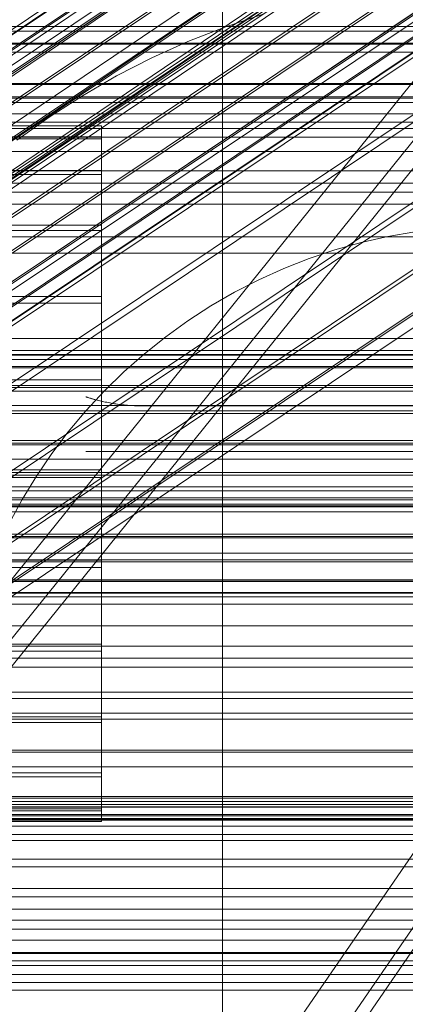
# Model space of a CAD drawing. Header units: millimetres. Extents: x -2233 to 61924, y -68080 to 6847.
# Tile 139 of 256: x 305 to 333, y -34791 to -34719. Entities that reach past the tile are written whole.
import ezdxf

# ---------------------------------------------------------------- set-up
doc = ezdxf.new("R2010")
doc.units = ezdxf.units.MM
for name, color, linetype, lineweight in [('COTAS_O', 1, 'Continuous', 0), ('COTAS_P', 1, 'Continuous', 0), ('frontal_briquetadora', 7, 'Continuous', 0), ('frontal_C01', 7, 'Continuous', 0), ('frontal_C02', 7, 'Continuous', 0), ('frontal_C03', 7, 'Continuous', 0), ('frontal_C05', 7, 'Continuous', 0), ('frontal_mezcladora', 7, 'Continuous', 0), ('frontal_tolva-C01', 7, 'Continuous', 0)]:
    doc.layers.add(name, color=color, linetype=linetype, lineweight=lineweight)
doc.dimstyles.new('R19_100', dxfattribs={"dimtxt": 250, "dimasz": 150, "dimexe": 150, "dimexo": 80, "dimgap": 100, "dimtad": 1, "dimtih": 1, "dimtoh": 1, "dimdsep": 46, "dimcen": 0.09, "dimadec": 0, "dimazin": 0, "dimtfac": 1, "dimtdec": 4, "dimtofl": 0, "dimtmove": 0, "dimatfit": 3, "dimfxl": 1, "dimtolj": 1, "dimtzin": 0, "dimarcsym": 0})

# ---------------------------------------------------------------- blocks, each defined once
blk = doc.blocks.new('DIM_R27_48')
at = {"layer": 'COTAS_P'}
for p, q in [((-1750, -34600), (-1600, -34555)), ((2600, -34600), (2450, -34555)), ((-1750, -35500), (-1750, -34600)), ((-1750, -34600), (2600, -34600)), ((-1750, -34600), (-1600, -34645)), ((2600, -34600), (2450, -34645)), ((2600, -35500), (2600, -34600))]:
    blk.add_line(p, q, dxfattribs=at)
blk.add_text('4350 P', height=250, dxfattribs=at).set_placement((425, -34500))
blk = doc.blocks.new('DIM_R27_50')
at = {"layer": 'COTAS_P'}
for p, q in [((1705.784, -34504.945), (1551.897, -34475.895)), ((-194.216, -34704.945), (1705.784, -34504.945)), ((1705.784, -34504.945), (1561.319, -34565.401)), ((1800, -35400), (1705.784, -34504.945)), ((-194.216, -34704.945), (-49.751, -34644.49)), ((-100, -35600), (-194.216, -34704.945)), ((-194.216, -34704.945), (-40.33, -34733.995))]:
    blk.add_line(p, q, dxfattribs=at)
blk.add_text('1910.5 P', height=250, rotation=6.00901, dxfattribs=at).set_placement((745.315, -34505.495))
blk = doc.blocks.new('DIM_R27_56')
at = {"layer": 'COTAS_O'}
for p, q in [((-650, -34200), (-500, -34155)), ((650, -34200), (500, -34155)), ((-650, -34900), (-650, -34200)), ((-650, -34200), (650, -34200)), ((-650, -34200), (-500, -34245)), ((650, -34200), (500, -34245)), ((650, -34900), (650, -34200))]:
    blk.add_line(p, q, dxfattribs=at)
blk.add_text('1300 O', height=250, dxfattribs=at).set_placement((0, -34100))
blk = doc.blocks.new('DIM_R27_61')
at = {"layer": 'COTAS_P'}
for p, q in [((-305, -34680), (395, -34680)), ((395, -34680), (350, -34830)), ((395, -36000), (395, -34680)), ((395, -34680), (440, -34830)), ((395, -36000), (350, -35850)), ((395, -36000), (440, -35850)), ((-305, -36000), (395, -36000))]:
    blk.add_line(p, q, dxfattribs=at)
blk.add_text('1320 P', height=250, rotation=90, dxfattribs=at).set_placement((295, -35340))

msp = doc.modelspace()

# ---------------------------------------------------------------- linework, layer by layer
at = {"layer": 'frontal_briquetadora'}
for p, q in [((320, -34736), (320, -34680)), ((210, -34736), (430, -34736)), ((210, -34736), (320, -34736)), ((320, -34736), (430, -34736)), ((320, -34760), (320, -34736)), ((320, -34750), (320, -34736)), ((210, -34750), (340, -34750)), ((210, -34750), (320, -34750)), ((320, -34750), (340, -34750)), ((320, -34760), (320, -34750)), ((-490, -34760), (490, -34760)), ((-490, -34760), (340, -34760)), ((320, -34760), (340, -34760)), ((320, -34760), (490, -34760))]:
    msp.add_line(p, q, dxfattribs=at)
at = {"layer": 'frontal_C01'}
for p, q in [((173.554, -34811.502), (357.863, -34687.168)), ((168.263, -34813.525), (352.572, -34689.191)), ((175.016, -34815.155), (359.326, -34690.82)), ((171.275, -34816.586), (355.584, -34692.251)), ((175.521, -34817.61), (359.83, -34693.275)), ((173.584, -34818.351), (357.893, -34694.016)), ((175.032, -34818.7), (359.341, -34694.365)), ((-311.15, -34726.722), (311.15, -34726.722)), ((311.15, -34727.514), (311.15, -34726.722)), ((311.15, -34726.722), (311.15, -34727.661)), ((-311.15, -34727.514), (311.15, -34727.514)), ((-311.15, -34727.661), (311.15, -34727.661)), ((311.15, -34729.982), (311.15, -34727.514)), ((311.15, -34727.661), (311.15, -34730.267)), ((-311.15, -34729.982), (311.15, -34729.982)), ((-311.15, -34730.267), (311.15, -34730.267)), ((311.15, -34733.96), (311.15, -34729.982)), ((311.15, -34730.267), (311.15, -34734.362)), ((-311.15, -34733.96), (311.15, -34733.96)), ((311.15, -34739.175), (311.15, -34733.96)), ((-311.15, -34734.362), (311.15, -34734.362)), ((311.15, -34734.362), (311.15, -34739.667)), ((-311.15, -34739.175), (311.15, -34739.175)), ((311.15, -34745.272), (311.15, -34739.175)), ((-311.15, -34739.667), (311.15, -34739.667)), ((311.15, -34739.667), (311.15, -34745.821)), ((-440, -34743.121), (440, -34743.121)), ((-440, -34743.401), (440, -34743.401)), ((-440, -34743.453), (440, -34743.453)), ((-440, -34744.276), (440, -34744.276)), ((-440, -34744.377), (440, -34744.377)), ((-440, -34745.685), (440, -34745.685)), ((311.15, -34745.272), (-311.15, -34745.272)), ((311.15, -34751.836), (311.15, -34745.272)), ((-440, -34745.828), (440, -34745.828)), ((-311.15, -34745.821), (311.15, -34745.821)), ((311.15, -34745.821), (311.15, -34752.404)), ((-440, -34747.533), (440, -34747.533)), ((-440, -34747.708), (440, -34747.708)), ((440, -34749.694), (-440, -34749.694)), ((-440, -34749.888), (440, -34749.888)), ((-440, -34752.019), (440, -34752.019)), ((-311.15, -34751.836), (311.15, -34751.836)), ((311.15, -34758.419), (311.15, -34751.836)), ((-440, -34752.221), (440, -34752.221)), ((-311.15, -34752.404), (311.15, -34752.404)), ((311.15, -34752.404), (311.15, -34758.968)), ((-440, -34754.352), (440, -34754.352)), ((-440, -34754.547), (440, -34754.547)), ((-440, -34756.533), (440, -34756.533)), ((-440, -34756.707), (440, -34756.707)), ((-440, -34758.412), (440, -34758.412)), ((-440, -34758.555), (440, -34758.555)), ((-311.15, -34758.419), (311.15, -34758.419)), ((311.15, -34764.573), (311.15, -34758.419)), ((-311.15, -34758.968), (311.15, -34758.968)), ((311.15, -34758.968), (311.15, -34765.066)), ((-440, -34759.864), (440, -34759.864)), ((-440, -34759.964), (440, -34759.964)), ((-440, -34760.787), (440, -34760.787)), ((-440, -34760.839), (440, -34760.839)), ((-440, -34761.12), (440, -34761.12)), ((-311.15, -34764.573), (311.15, -34764.573)), ((-311.15, -34765.066), (311.15, -34765.066)), ((311.15, -34769.878), (311.15, -34764.573)), ((311.15, -34765.066), (311.15, -34770.281)), ((-311.15, -34769.878), (311.15, -34769.878)), ((311.15, -34773.974), (311.15, -34769.878)), ((-311.15, -34770.281), (311.15, -34770.281)), ((311.15, -34770.281), (311.15, -34774.258)), ((-311.15, -34773.974), (311.15, -34773.974)), ((-311.15, -34774.258), (311.15, -34774.258)), ((311.15, -34776.58), (311.15, -34773.974)), ((311.15, -34774.258), (311.15, -34776.727)), ((-311.15, -34776.58), (311.15, -34776.58)), ((311.15, -34777.519), (311.15, -34776.58)), ((-311.15, -34776.727), (311.15, -34776.727)), ((311.15, -34776.727), (311.15, -34777.519)), ((-311.15, -34777.519), (311.15, -34777.519))]:
    msp.add_line(p, q, dxfattribs=at)
at = {"layer": 'frontal_C02'}
for p, q in [((141.218, -34828.942), (355.017, -34685.967)), ((141.731, -34828.998), (355.53, -34686.023)), ((141.045, -34829.397), (354.844, -34686.421)), ((142.549, -34829.561), (356.348, -34686.585)), ((141.224, -34830.331), (355.022, -34687.355)), ((143.617, -34830.591), (357.415, -34687.616)), ((141.742, -34831.681), (355.541, -34688.705)), ((144.861, -34832.02), (358.659, -34689.045)), ((142.565, -34833.354), (356.363, -34690.379)), ((359.995, -34690.774), (146.196, -34833.75)), ((143.635, -34835.238), (357.434, -34692.262)), ((147.533, -34835.662), (361.332, -34692.687)), ((144.881, -34837.202), (358.68, -34694.227)), ((148.779, -34837.627), (362.578, -34694.652)), ((345.231, -34695.747), (160.922, -34819.001)), ((146.218, -34839.115), (360.017, -34696.139)), ((149.85, -34839.51), (363.648, -34696.535)), ((147.554, -34840.844), (361.352, -34697.869)), ((150.672, -34841.184), (364.471, -34698.209)), ((148.798, -34842.273), (362.596, -34699.298)), ((151.191, -34842.534), (364.989, -34699.558)), ((149.865, -34843.304), (363.664, -34700.329)), ((153.694, -34823.2), (338.003, -34699.946)), ((150.683, -34843.866), (364.482, -34700.891)), ((151.196, -34843.922), (364.995, -34700.947)), ((151.369, -34843.468), (365.168, -34700.492)), ((164.693, -34824.398), (349.002, -34701.144)), ((157.211, -34828.745), (341.52, -34705.491)), ((168.21, -34829.943), (352.519, -34706.689)), ((160.982, -34834.142), (345.291, -34710.888)), ((171.232, -34835.259), (355.541, -34712.004)), ((164.752, -34839.023), (349.061, -34715.769)), ((173.554, -34839.982), (357.863, -34716.728)), ((168.263, -34843.056), (352.572, -34719.801)), ((175.016, -34843.792), (359.326, -34720.537)), ((171.275, -34845.965), (355.584, -34722.71)), ((175.521, -34846.427), (359.83, -34723.173)), ((173.584, -34847.553), (357.893, -34724.298)), ((175.032, -34847.71), (359.341, -34724.456)), ((430, -34772.309), (-430, -34772.309)), ((430, -34777.309), (-430, -34777.309))]:
    msp.add_line(p, q, dxfattribs=at)
at = {"layer": 'frontal_C03'}
for p, q in [((-1250, -34719.469), (1250, -34719.469)), ((1250, -34719.787), (-1250, -34719.787)), ((1250, -34720.669), (-1250, -34720.669)), ((-1250, -34720.737), (1250, -34720.737)), ((1250, -34721.322), (-1250, -34721.322)), ((1250, -34723.63), (-1250, -34723.63)), ((-1250, -34723.689), (1250, -34723.689)), ((-1250, -34724.585), (1250, -34724.585)), ((-1250, -34724.687), (1250, -34724.687)), ((1500, -34725.842), (-1500, -34725.842)), ((-1250, -34726.441), (1250, -34726.441)), ((-1250, -34726.905), (1250, -34726.905)), ((-1250, -34727.538), (1250, -34727.538)), ((1250, -34728.596), (-1250, -34728.596)), ((1250, -34730.904), (-1250, -34730.904)), ((1250, -34731.557), (-1250, -34731.557)), ((1250, -34732.439), (-1250, -34732.439)), ((-1500, -34734.825), (1500, -34734.825)), ((1250, -34742.245), (-1250, -34742.245)), ((1250, -34743.126), (-1250, -34743.126)), ((1250, -34743.78), (-1250, -34743.78)), ((1250, -34746.087), (-1250, -34746.087)), ((-1250, -34747.145), (1250, -34747.145)), ((1250, -34749.997), (-1250, -34749.997)), ((1250, -34751.054), (-1250, -34751.054)), ((-1250, -34753.07), (1250, -34753.07)), ((1250, -34753.361), (-1250, -34753.361)), ((-1250, -34753.868), (1250, -34753.868)), ((1250, -34754.015), (-1250, -34754.015)), ((-1250, -34754.452), (1250, -34754.452)), ((1250, -34754.896), (-1250, -34754.896)), ((-1250, -34756.79), (1250, -34756.79)), ((-1250, -34757.92), (1250, -34757.92)), ((-1250, -34761.639), (1250, -34761.639)), ((-1250, -34763.236), (1250, -34763.236)), ((1250, -34764.703), (-1250, -34764.703)), ((1250, -34765.584), (-1250, -34765.584)), ((1250, -34766.237), (-1250, -34766.237)), ((-1250, -34768.083), (1250, -34768.083)), ((1250, -34768.545), (-1250, -34768.545)), ((-1250, -34769.602), (1250, -34769.602)), ((-1250, -34770.038), (1250, -34770.038)), ((1250, -34772.454), (-1250, -34772.454)), ((1250, -34773.512), (-1250, -34773.512)), ((-1250, -34775.683), (1250, -34775.683)), ((1250, -34775.819), (-1250, -34775.819)), ((-1268, -34776.056), (1268, -34776.056)), ((-1268, -34776.28), (1268, -34776.28)), ((-1268, -34776.445), (1268, -34776.445)), ((1250, -34776.473), (-1250, -34776.473)), ((-1268, -34777.102), (1268, -34777.102)), ((1250, -34777.354), (-1250, -34777.354)), ((-1268, -34777.42), (1268, -34777.42)), ((1250, -34777.864), (-1250, -34777.864)), ((-1268, -34778.466), (1268, -34778.466)), ((-1268, -34778.915), (1268, -34778.915)), ((-1268, -34780.278), (1268, -34780.278)), ((-1268, -34780.828), (1268, -34780.828)), ((-1268, -34782.416), (1268, -34782.416)), ((1268, -34783.029), (-1268, -34783.029)), ((-1250, -34783.921), (1250, -34783.921)), ((-1268, -34784.733), (1268, -34784.733)), ((-1268, -34785.368), (1268, -34785.368)), ((-1250, -34786.18), (1250, -34786.18)), ((-1268, -34787.072), (1268, -34787.072)), ((1250, -34787.16), (-1250, -34787.16)), ((-1268, -34787.685), (1268, -34787.685)), ((1250, -34788.042), (-1250, -34788.042)), ((1250, -34788.695), (-1250, -34788.695)), ((-1268, -34789.273), (1268, -34789.273)), ((-1268, -34789.823), (1268, -34789.823))]:
    msp.add_line(p, q, dxfattribs=at)
at = {"layer": 'frontal_C05'}
for p, q in [((320.163, -34719.498), (322.904, -34718.577)), ((317.471, -34720.554), (320.163, -34719.498)), ((314.835, -34721.744), (317.471, -34720.554)), ((312.261, -34723.063), (314.835, -34721.744)), ((309.757, -34724.509), (312.261, -34723.063)), ((307.327, -34726.078), (309.757, -34724.509)), ((304.979, -34727.766), (307.327, -34726.078)), ((332.074, -34734.793), (330.13, -34735.237)), ((334.038, -34734.447), (332.074, -34734.793)), ((330.13, -34735.237), (328.21, -34735.777)), ((328.21, -34735.777), (326.319, -34736.412)), ((326.319, -34736.412), (324.463, -34737.141)), ((324.463, -34737.141), (322.645, -34737.961)), ((322.645, -34737.961), (320.87, -34738.871)), ((320.87, -34738.871), (319.143, -34739.868)), ((319.143, -34739.868), (317.467, -34740.95)), ((317.467, -34740.95), (315.848, -34742.115)), ((315.848, -34742.115), (314.288, -34743.358)), ((314.288, -34743.358), (312.793, -34744.678)), ((312.793, -34744.678), (311.365, -34746.071)), ((311.365, -34746.071), (310.009, -34747.533)), ((310.004, -34746.501), (310.015, -34746.505)), ((310.015, -34746.505), (310.004, -34746.501)), ((310.015, -34746.505), (310.035, -34746.511)), ((310.032, -34746.51), (310.015, -34746.505)), ((310.055, -34746.517), (310.032, -34746.51)), ((310.035, -34746.511), (310.061, -34746.519)), ((310.084, -34746.527), (310.055, -34746.517)), ((310.061, -34746.519), (310.095, -34746.53)), ((310.124, -34746.539), (310.084, -34746.527)), ((310.095, -34746.53), (310.135, -34746.543)), ((310.175, -34746.555), (310.124, -34746.539)), ((310.135, -34746.543), (310.182, -34746.557)), ((310.182, -34746.557), (310.235, -34746.573)), ((310.235, -34746.573), (310.294, -34746.591)), ((310.302, -34746.593), (310.235, -34746.573)), ((310.294, -34746.591), (310.358, -34746.61)), ((310.375, -34746.615), (310.302, -34746.593)), ((310.358, -34746.61), (310.428, -34746.63)), ((310.455, -34746.638), (310.375, -34746.615)), ((310.428, -34746.63), (310.501, -34746.651)), ((310.541, -34746.662), (310.455, -34746.638)), ((310.501, -34746.651), (310.579, -34746.673)), ((310.632, -34746.688), (310.541, -34746.662)), ((310.579, -34746.673), (310.661, -34746.696)), ((310.727, -34746.713), (310.632, -34746.688)), ((310.661, -34746.696), (310.746, -34746.718)), ((310.828, -34746.74), (310.727, -34746.713)), ((310.746, -34746.718), (310.835, -34746.742)), ((310.932, -34746.766), (310.828, -34746.74)), ((310.835, -34746.742), (310.927, -34746.765)), ((310.927, -34746.765), (311.022, -34746.789)), ((311.053, -34746.796), (310.932, -34746.766)), ((311.022, -34746.789), (311.12, -34746.812)), ((311.192, -34746.829), (311.053, -34746.796)), ((311.12, -34746.812), (311.221, -34746.835)), ((311.336, -34746.861), (311.192, -34746.829)), ((311.221, -34746.835), (311.323, -34746.859)), ((311.323, -34746.859), (311.428, -34746.881)), ((311.484, -34746.893), (311.336, -34746.861)), ((311.428, -34746.881), (311.535, -34746.904)), ((311.636, -34746.924), (311.484, -34746.893)), ((311.535, -34746.904), (311.644, -34746.925)), ((311.791, -34746.953), (311.636, -34746.924)), ((311.644, -34746.925), (311.755, -34746.946)), ((311.755, -34746.946), (311.867, -34746.967)), ((311.95, -34746.981), (311.791, -34746.953)), ((311.867, -34746.967), (311.981, -34746.986)), ((312.111, -34747.008), (311.95, -34746.981)), ((311.981, -34746.986), (312.097, -34747.005)), ((312.097, -34747.005), (312.214, -34747.023)), ((312.275, -34747.032), (312.111, -34747.008)), ((312.214, -34747.023), (312.332, -34747.04)), ((312.441, -34747.055), (312.275, -34747.032)), ((312.332, -34747.04), (312.451, -34747.056)), ((312.609, -34747.076), (312.441, -34747.055)), ((312.451, -34747.056), (312.571, -34747.071)), ((312.571, -34747.071), (312.692, -34747.085)), ((312.779, -34747.095), (312.609, -34747.076)), ((312.692, -34747.085), (312.814, -34747.098)), ((312.951, -34747.111), (312.779, -34747.095)), ((312.814, -34747.098), (312.937, -34747.11)), ((312.937, -34747.11), (313.06, -34747.12)), ((313.124, -34747.125), (312.951, -34747.111)), ((313.06, -34747.12), (313.184, -34747.129)), ((313.298, -34747.136), (313.124, -34747.125)), ((313.184, -34747.129), (313.308, -34747.137)), ((313.472, -34747.146), (313.298, -34747.136)), ((313.308, -34747.137), (313.433, -34747.144)), ((313.433, -34747.144), (313.559, -34747.149)), ((313.648, -34747.152), (313.472, -34747.146)), ((313.559, -34747.149), (313.684, -34747.153)), ((313.824, -34747.156), (313.648, -34747.152)), ((313.684, -34747.153), (313.81, -34747.156)), ((313.81, -34747.156), (313.905, -34747.157)), ((314, -34747.157), (313.824, -34747.156)), ((314, -34747.157), (313.905, -34747.157)), ((346, -34747.157), (314, -34747.157)), ((310.009, -34747.533), (308.727, -34749.06)), ((308.727, -34749.06), (307.522, -34750.65)), ((307.522, -34750.65), (306.399, -34752.298)), ((310.031, -34750.5), (310.011, -34750.5)), ((310.061, -34750.5), (310.031, -34750.5)), ((310.1, -34750.5), (310.061, -34750.5)), ((310.15, -34750.5), (310.1, -34750.5)), ((310.208, -34750.5), (310.15, -34750.5)), ((310.277, -34750.5), (310.208, -34750.5)), ((310.354, -34750.5), (310.277, -34750.5)), ((310.441, -34750.5), (310.354, -34750.5)), ((310.536, -34750.5), (310.441, -34750.5)), ((310.64, -34750.5), (310.536, -34750.5)), ((310.752, -34750.5), (310.64, -34750.5)), ((310.873, -34750.5), (310.752, -34750.5)), ((311.001, -34750.5), (310.873, -34750.5)), ((311.137, -34750.5), (311.001, -34750.5)), ((311.279, -34750.5), (311.137, -34750.5)), ((311.429, -34750.5), (311.279, -34750.5)), ((311.585, -34750.5), (311.429, -34750.5)), ((311.747, -34750.5), (311.585, -34750.5)), ((311.914, -34750.5), (311.747, -34750.5)), ((312.087, -34750.5), (311.914, -34750.5)), ((312.264, -34750.5), (312.087, -34750.5)), ((312.446, -34750.5), (312.264, -34750.5)), ((312.632, -34750.5), (312.446, -34750.5)), ((312.821, -34750.5), (312.632, -34750.5)), ((313.013, -34750.5), (312.821, -34750.5)), ((313.207, -34750.5), (313.013, -34750.5)), ((313.404, -34750.5), (313.207, -34750.5)), ((313.602, -34750.5), (313.404, -34750.5)), ((313.801, -34750.5), (313.602, -34750.5)), ((314, -34750.5), (313.801, -34750.5)), ((314, -34750.5), (346, -34750.5)), ((306.399, -34752.298), (305.359, -34754)), ((305.359, -34754), (304.405, -34755.752)), ((300, -34777), (380, -34777))]:
    msp.add_line(p, q, dxfattribs=at)
at = {"layer": 'frontal_mezcladora'}
for p, q in [((320, -34820), (320, -34600)), ((-625, -34725), (625, -34725)), ((-625, -34730), (625, -34730)), ((150, -34730), (625, -34730)), ((-600, -34760), (600, -34760))]:
    msp.add_line(p, q, dxfattribs=at)
at = {"layer": 'frontal_tolva-C01'}
for p, q in [((596.887, -34397.489), (221.887, -34942.731)), ((221.887, -34862.339), (596.887, -34397.489)), ((600, -34397.972), (225, -34862.823)), ((225, -34943.645), (600, -34398.402)), ((225, -34864.851), (600, -34400)), ((225, -34945.243), (600, -34400))]:
    msp.add_line(p, q, dxfattribs=at)

# ---------------------------------------------------------------- dimensions: what is measured, and where the dimension line sits
at = {"layer": 'COTAS_O'}
dim = msp.add_aligned_dim(p1=(-650, -34900), p2=(650, -34900), distance=700, text='<> O', dimstyle='R19_100', dxfattribs=at)
dim.commit()
dim.dimension.update_dxf_attribs({"geometry": 'DIM_R27_56', "text_midpoint": (0, -34200)})
at = {"layer": 'COTAS_P'}
for p1, p2, distance, picture, middle in [((-100, -35600), (1800, -35400), 900, 'DIM_R27_50', (755.784, -34604.945)), ((-1750, -35500), (2600, -35500), 900, 'DIM_R27_48', (425, -34600)), ((-305, -36000), (-305, -34680), -700, 'DIM_R27_61', (395, -35340))]:
    dim = msp.add_aligned_dim(p1=p1, p2=p2, distance=distance, text='<> P', dimstyle='R19_100', dxfattribs=at)
    dim.commit()
    dim.dimension.update_dxf_attribs({"geometry": picture, "text_midpoint": middle})

doc.saveas('drawing.dxf')
